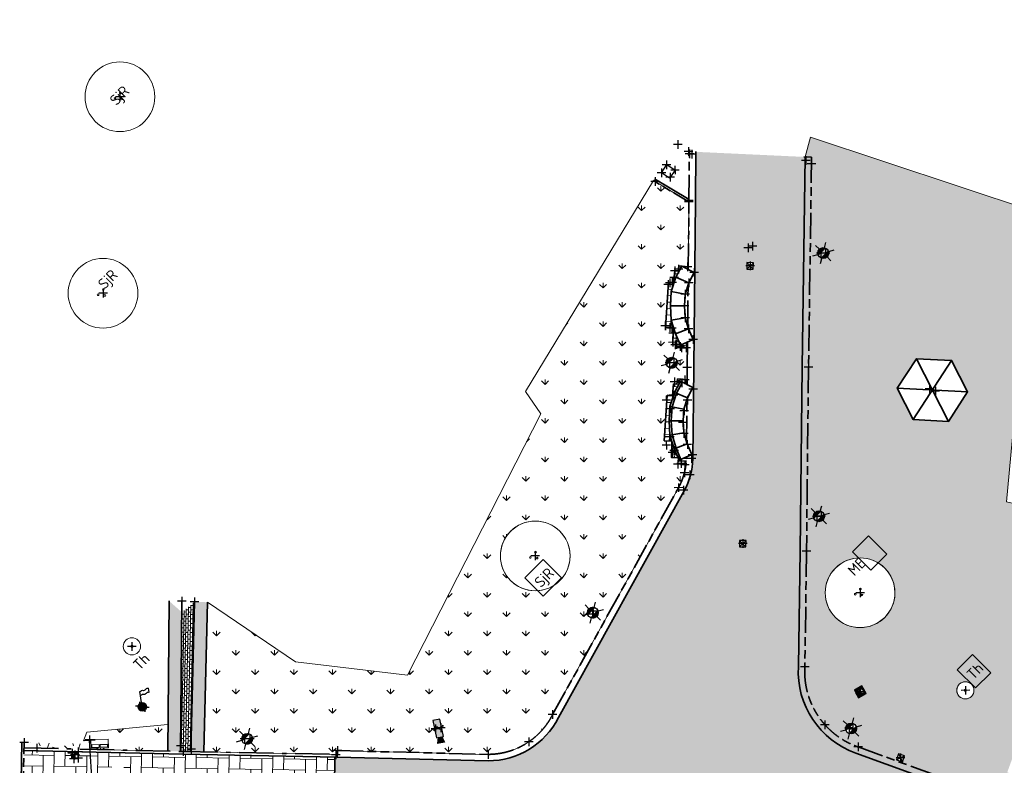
# Model space of a CAD drawing. Header units: millimetres. Extents: x -52896 to 112378, y -5052 to 108299.
# Tile 3 of 6: x 19590 to 65348, y 35295 to 69939. Entities that reach past the tile are written whole.
import ezdxf
from ezdxf.enums import TextEntityAlignment as Align

# ---------------------------------------------------------------- set-up
doc = ezdxf.new("R2010")
doc.units = ezdxf.units.MM
doc.header["$LTSCALE"] = 100
for name, pattern in [('VH-OPSLUITBAND_100X200', [16, 8, -2, 4, -2]), ('VH-OPSLUITBAND_120X250', [26, 16, -4, 2, -4]), ('VH-TROTTOIRBAND_280-300', [26, 12, -2, 4, -2, 4, -2])]:
    doc.linetypes.add(name, pattern=pattern)
doc.layers.add('bomen nieuw kleur', color=98, linetype='Continuous', lineweight=0, transparency=0.4)
for name, color, linetype, lineweight, true_color in [('N-WE-GR-BOOM-S', 7, 'Continuous', 25, 0x00a500), ('R-WE-GR-BOOM-S', 7, 'Continuous', 25, 0x00a500), ('R-WE-GR-GRAS-A', 7, 'Continuous', 18, 0x7ca500), ('R-WE-VH-KANTOPSLUITING_OPSLUITBAND_100X200-G', 150, 'VH-OPSLUITBAND_100X200', 35, 0x007fff), ('R-WE-VH-KANTOPSLUITING_OPSLUITBAND_120X250-G', 150, 'VH-OPSLUITBAND_120X250', 35, 0x007fff), ('R-WE-VH-KANTOPSLUITING_TROTTOIRBAND_280 300-G', 6, 'VH-TROTTOIRBAND_280-300', 35, 0xff00ff), ('R-WE-VH-VERHARDING_BETONSTRAATSTEEN_KF_ROOD_ELLEBOOG-A', 1, 'Continuous', 18, 0xff0000)]:
    doc.layers.add(name, color=color, linetype=linetype, lineweight=lineweight, true_color=true_color)
for name, color, linetype, lineweight in [('N-WE-IE-MEUBILAIR-G', 7, 'Continuous', 35), ('R-WE-IE-MEUBILAIR_CAMERA-S', 7, 'Continuous', 25), ('R-WE-IE-MEUBILAIR_WEGMEUBILAIR-S', 7, 'Continuous', 25), ('R-WE-IE-MEUBILAIR_WEGMEUBILAIR_BRIEVENBUS-S', 7, 'Continuous', 25), ('R-WE-IE-MEUBILAIR_WEGMEUBILAIR_LICHTMAST-S', 7, 'Continuous', 25), ('R-WE-IE-MEUBILAIR_WEGMEUBILAIR_VERKEERSBORD-S', 7, 'Continuous', 25), ('R-WE-IE-MEUBILAIR_WEGMEUBILAIR_VLAGGENMAST-S', 7, 'Continuous', 25), ('R-WE-IE-MEUBILAIR_WEGMEUBILAIR_ZITBANK-G', 7, 'Continuous', 35), ('R-WE-IE-TERREINAFSCHEIDING-S', 210, 'Continuous', 25), ('R-WE-KL-WATER_STRAATPOT-S', 170, 'Continuous', 25), ('R-WE-RI-KOLK-S', 7, 'Continuous', 25), ('R-WE-VH-KANTOPSLUITING_VOORKANTBAND-G', 50, 'Continuous', 35), ('R-WE-VH-KANTVERHARDING-G', 7, 'Continuous', 35), ('R-WE-VH-VERHARDING_BETONSTRAATSTEEN_KF_GRIJS_HALFST-A', 250, 'Continuous', 18), ('R-WE-VH-VERHARDING_BETONSTRAATSTEEN_KF_HEIDEPAARS_ELLEBOOG-A', 241, 'Continuous', 18), ('R-WE-VH-VERHARDING_TEGEL_300X300-A', 252, 'Continuous', 18), ('R-WE-VH-VERHARDING_TEGEL_GRAS-A', 72, 'Continuous', 18), ('X-XX-AL-T25', 7, 'Continuous', 25)]:
    doc.layers.add(name, color=color, linetype=linetype, lineweight=lineweight)
doc.layers.add('R-WE-AL-SITUATIEMETING-S', color=7, linetype='Continuous')
doc.layers.add('X-XX-AL-MEETPUNT_MARKER-S', color=7, linetype='Continuous')
doc.styles.add('NLCS-ISO', font='txt')
doc.styles.add('NLCS-ISO-ANNOTATIVE-T18', font='txt', dxfattribs={"height": 1.8})
doc.styles.add('NLCS-ISO-M200-T25', font='txt', dxfattribs={"height": 0.5})
pattern_1 = [(179.12221231, (181117156.43, -411735026.87), (-515.72278503, -500.15798404), [1524, -508]), (269.12221231, (181116648.5, -411735019.1), (-515.72278503, -500.15798404), [1524, -508])]

# ---------------------------------------------------------------- blocks, each defined once
blk = doc.blocks.new('SGR-BOOM_NUMMER-SO')
at = {"linetype": 'ByBlock', "lineweight": 18}
h = blk.add_hatch(color=0, dxfattribs=at)
h.dxf.hatch_style = 1
edge = h.paths.add_edge_path()
edge.add_arc((0, 0), 0.25, 0, 360)
at = {"color": 0, "linetype": 'ByBlock', "lineweight": 18}
for radius in [2, 0.25]:
    blk.add_circle((0, 0), radius, dxfattribs=at)
at = {"color": 0, "linetype": 'ByBlock', "lineweight": -2, "style": 'NLCS-ISO-ANNOTATIVE-T18'}
for tag, p in [('SOORT', (2.5, -2.8)), ('DIAMETER', (2.5, -5.3))]:
    blk.add_attdef(tag, p, '', height=1.8, dxfattribs=at)
blk = doc.blocks.new('SIE-WEG_VLAGGENMAST-SO')
blk.add_hatch(color=256).paths.add_polyline_path([(0.2, 0, 1), (-0.2, 0, 1)])
for p, q in [((0.116, 0.163), (0.422, 0.583)), ((0.706, 0.261), (0.814, 0.409))]:
    blk.add_line(p, q)
blk.add_circle((0, 0), 0.2)
for points in [[(0.422, 0.583), (0.463, 0.568), (0.507, 0.565), (0.551, 0.542), (0.586, 0.497), (0.664, 0.467), (0.745, 0.462), (0.797, 0.442), (0.814, 0.409)], [(0.314, 0.435), (0.355, 0.42), (0.399, 0.417), (0.443, 0.394), (0.478, 0.349), (0.556, 0.319), (0.637, 0.314), (0.689, 0.294), (0.706, 0.261)]]:
    blk.add_spline(points, degree=3)
blk = doc.blocks.new('SIE-WEG_DOORGANG_DRAAIPOORT')
blk.add_hatch(color=256).paths.add_polyline_path([(-0.213, 0.495), (0, 0.901), (0.213, 0.495)])
for p, q in [((0, 0.901), (-0.213, 0.495)), ((0, 0.901), (0, -0.718)), ((0, 0.901), (0.213, 0.495)), ((-1.5, -0.25), (-1.5, 0.25)), ((-1.5, 0), (1.5, 0)), ((1.5, -0.25), (1.5, 0.25))]:
    blk.add_line(p, q)
at = {"flags": 128}
blk.add_lwpolyline([(-0.213, 0.495), (0, 0.901), (0.213, 0.495)], close=True, dxfattribs=at)
blk = doc.blocks.new('N-SIE-WEG_LICHTMAST-SO')
h = blk.add_hatch(color=256)
h.paths.add_polyline_path([(1.16, 0.5, 0.658505), (-1.16, 0.5)])
h.paths.add_polyline_path([(-1.16, -0.5, 0.658505), (1.16, -0.5)])
at = {"flags": 128}
for points in [[(0, 1.27), (0, 2.53)], [(-2.19, 1.27), (-1.1, 0.63)], [(-1.16, 0.5), (1.16, 0.5)], [(1.1, 0.63), (2.19, 1.27)], [(-2.19, -1.27), (-1.1, -0.63)], [(-1.16, -0.5), (1.16, -0.5)], [(0, -1.27), (0, -2.53)], [(2.19, -1.27), (1.1, -0.63)]]:
    blk.add_lwpolyline(points, dxfattribs=at)
at = {"ltscale": 0.5}
blk.add_circle((0, 0), 1.27, dxfattribs=at)
at = {"style": 'NLCS-ISO'}
blk.add_attdef('TYPE', text='', height=1.8, dxfattribs=at).set_placement((0, 2.53), align=Align.BOTTOM_CENTER)
blk = doc.blocks.new('SIE-WEG_INGANGSCONTROLE_CAMERA-SO')
for points in [[(-0.412, 0.166), (-0.412, -0.166), (-0.331, -0.166), (0.331, 0.166)], [(0.415, 0.166), (0.331, 0.166), (-0.331, -0.166), (0.415, -0.166)], [(0.688, 0.166), (0.415, 0.089), (0.415, -0.089), (0.688, -0.166)]]:
    blk.add_hatch(color=256).paths.add_polyline_path(points)
for p, q in [((0.415, 0.089), (0.688, 0.166)), ((0.688, 0.166), (0.688, -0.166)), ((0.415, -0.089), (0.688, -0.166))]:
    blk.add_line(p, q)
at = {"flags": 128}
blk.add_lwpolyline([(-0.412, -0.166), (0.415, -0.166), (0.415, 0.166), (-0.412, 0.166)], close=True, dxfattribs=at)
blk = doc.blocks.new('SRI-KOLK_A_INMETING_RE01')
at = {"flags": 128}
blk.add_lwpolyline([(-0.15, -0.15), (0.15, -0.15), (0.15, 0.15), (-0.15, 0.15)], close=True, dxfattribs=at)
for points in [[(-0.15, -0.15), (0.15, 0.15)], [(0.15, -0.15), (-0.15, 0.15)]]:
    blk.add_lwpolyline(points)
blk = doc.blocks.new('N-SIE-WEG_VERKEERSBORD_PAAL-SO')
h = blk.add_hatch(color=256)
h.dxf.hatch_style = 1
h.paths.add_polyline_path([(-1, 0, 1), (1, 0, 1)])
h.paths.add_polyline_path([(0.8, 0, 1), (-0.8, 0, 1)], flags=16)
h = blk.add_hatch(color=256)
h.dxf.hatch_style = 1
h.paths.add_polyline_path([(0, 1), (-1, 1), (-0.8, 0.6, -0.037994), (-0.7, 0.71), (-0.77, 0.86), (-0.51, 0.86, -0.134934)])
h = blk.add_hatch(color=256)
h.dxf.hatch_style = 1
h.paths.add_polyline_path([(-0.86, 0.72), (-1, 1), (-1, 0, -0.134934), (-0.86, 0.51)])
h = blk.add_hatch(color=256)
h.dxf.hatch_style = 1
h.paths.add_polyline_path([(-0.51, -0.86), (-0.86, -0.86), (-0.86, -0.51, -0.134934), (-1, 0), (-1, -1), (0, -1, -0.134934)])
h = blk.add_hatch(color=256)
h.dxf.hatch_style = 1
h.paths.add_polyline_path([(-0.6, 0.52, 0.050318), (-0.69, 0.39), (-0.11, -0.79, 0.066661), (0.11, -0.79), (0.69, 0.39, 0.050318), (0.6, 0.52), (0, -0.69)])
h = blk.add_hatch(color=256)
h.dxf.hatch_style = 1
h.paths.add_polyline_path([(0.17, 0, 1), (-0.17, 0, 1)])
h = blk.add_hatch(color=256)
h.dxf.hatch_style = 1
h.paths.add_polyline_path([(1, 1), (0, 1, -0.134934), (0.51, 0.86), (0.77, 0.86), (0.7, 0.71, -0.037994), (0.8, 0.6)])
h = blk.add_hatch(color=256)
h.dxf.hatch_style = 1
h.paths.add_polyline_path([(1, 0, -0.134934), (0.86, -0.51), (0.86, -0.86), (0.51, -0.86, -0.134934), (0, -1), (1, -1)])
h = blk.add_hatch(color=256)
h.dxf.hatch_style = 1
h.paths.add_polyline_path([(1, 1), (0.86, 0.72), (0.86, 0.51, -0.134934), (1, 0)])
for points in [[(-1, -1), (1, -1), (1, 1), (-1, 1)], [(-0.86, -0.86), (0.86, -0.86), (0.86, 0.86), (-0.86, 0.86)]]:
    blk.add_lwpolyline(points, close=True)
at = {"flags": 128}
for points in [[(-1, 1), (0, -1), (1, 1)], [(-0.77, 0.86), (0, -0.69), (0.77, 0.86)]]:
    blk.add_lwpolyline(points, close=True, dxfattribs=at)
for radius in [1, 0.796, 0.171]:
    blk.add_circle((0, 0), radius)
at = {"lineweight": 30, "flags": 104}
blk.add_attdef('bordgegevens', text='', height=1.8, dxfattribs=at).set_placement((2.21, 3.21), align=Align.TOP_LEFT)
blk = doc.blocks.new('SAL-MEETPUNT_MARKER-SO')
at = {"layer": 'X-XX-AL-MEETPUNT_MARKER-S'}
for points in [[(0.71, 0.71), (-0.71, -0.71)], [(0.71, -0.71), (-0.71, 0.71)]]:
    blk.add_lwpolyline(points, dxfattribs=at)
blk = doc.blocks.new('Group-177_18')
at = {"layer": 'bomen nieuw kleur', "color": 96, "linetype": 'Continuous', "lineweight": 13, "ltscale": 0.690228}
for centre, radius in [((-0.67, -0.44), 5.4), ((-1.37, -0.07), 0.13), ((-0.23, -0.06), 0.13), ((-0.71, -0.88), 0.13)]:
    blk.add_circle(centre, radius, dxfattribs=at)
blk = doc.blocks.new('Tree new-multistem-DO_18')
at = {"layer": 'bomen nieuw kleur', "color": 96, "linetype": 'Continuous', "lineweight": 13, "ltscale": 0.690228}
blk.add_blockref('Group-177_18', (0, 0), dxfattribs=at)
blk = doc.blocks.new('SIE-WEG_PEUKENPAAL-SO')
at = {"ltscale": 0.5}
h = blk.add_hatch(color=256, dxfattribs=at)
h.paths.add_polyline_path([(-0.3, 0.3), (0, 0.3), (0, 0), (-0.3, 0)])
h.paths.add_polyline_path([(0, 0), (0.29, 0), (0.29, -0.3), (0, -0.3)])
for p, q in [((-0.42, 0), (0.42, 0)), ((0, -0.42), (0, 0.42))]:
    blk.add_line(p, q, dxfattribs=at)
at = {"ltscale": 0.5, "flags": 128}
for points in [[(0.29, 0.3), (-0.3, 0.3), (-0.3, -0.3), (0.29, -0.3)], [(-0.3, 0.3), (0, 0.3), (0, 0), (-0.3, 0)], [(0, 0), (0.29, 0), (0.29, -0.3), (0, -0.3)]]:
    blk.add_lwpolyline(points, close=True, dxfattribs=at)
blk = doc.blocks.new('SIE-WEG_BRIEVENBUS-SO')
at = {"color": 0, "linetype": 'ByBlock', "lineweight": 18}
for points in [[(2, -1), (2, 1), (-2, 1), (-2, -1)], [(-0.1, 0.2), (-0.1, 0.8), (-1.8, 0.8), (-1.8, 0.2)], [(0.1, 0.2), (0.1, 0.8), (1.8, 0.8), (1.8, 0.2)]]:
    blk.add_lwpolyline(points, close=True, dxfattribs=at)

msp = doc.modelspace()

# ---------------------------------------------------------------- hatches: boundary and pattern name
at = {"layer": 'R-WE-GR-GRAS-A'}
h = msp.add_hatch(dxfattribs=at)
h.set_pattern_fill('GRASS', color=256, scale=50)
h.paths.add_polyline_path([(33888, 29691), (31171, 25401), (30546, 23173), (30412, 18753), (31182, 14869), (30716, 9871), (31134, 5861), (31705, 2334), (32818, -721), (32391, -1874), (30648, -3006), (28372, -4753), (34802, -4647), (34723, -2783), (34376, -2798)])
h.paths.add_polyline_path([(68245, 37702), (67238, 47131), (65445, 47534), (66712, 61046), (56339, 64485), (56092, 63562), (55950, 53793), (55855, 45253), (55779, 39885, 0.334856), (58452, 35863), (66903, 32789), (75062, 29865), (77652, 28905, 0.420055), (82760, 31435), (83346, 33618), (82128, 33947)])
h.paths.add_polyline_path([(66079, 35632), (65796, 34856), (65724, 34882), (65703, 34599), (65392, 34713), (65557, 34943), (65485, 34969), (65767, 35746)], flags=16)
h.paths.add_polyline_path([(63257, 38494, -1), (63821, 39061, -1)], flags=16)
h.paths.add_polyline_path([(63503, 38742, -1), (63574, 38813, -1)], flags=0)
h.paths.add_polyline_path([(73077, 31231), (73359, 31128), (73256, 30846), (72974, 30949)], flags=16)
h.paths.add_polyline_path([(60716, 35732), (60614, 35450), (60332, 35553), (60434, 35834)], flags=16)
h.paths.add_polyline_path([(79608, 32984, -1), (77322, 30688, -1)], flags=16)
h.paths.add_polyline_path([(76846, 30458, -1), (76488, 30100, -1)], flags=16)
h.paths.add_polyline_path([(58046, 36827, -1), (58404, 37186, -1)], flags=16)
h.paths.add_polyline_path([(58925, 38634), (58578, 38437), (58380, 38784), (58728, 38982)], flags=16)
h.paths.add_polyline_path([(58925, 38634), (58863, 38631), (58827, 38610, -0.274873), (58649, 38509), (58588, 38475), (58554, 38535, -0.066452), (58512, 38567, -0.204681), (58453, 38713), (58418, 38774), (58479, 38808, -0.274873), (58657, 38909), (58693, 38930), (58728, 38982)], flags=16)
h.paths.add_polyline_path([(58879, 38660), (58803, 38656, -0.549943), (58540, 38596, -0.741963), (58684, 38865), (58726, 38928)], flags=0)
h.paths.add_polyline_path([(58629, 38685, -1), (58677, 38733, -1)], flags=0)
h.paths.add_polyline_path([(78266, 31794, -1), (78211, 31739, -1)], flags=0)
h.paths.add_polyline_path([(57503, 42164, -1), (59789, 44460, -1)], flags=16)
h.paths.add_polyline_path([(78504, 32039, -1), (78449, 31983, -1)], flags=0)
h.paths.add_polyline_path([(78579, 31761, -1), (78524, 31706, -1)], flags=0)
h.paths.add_polyline_path([(58705, 43183, -1), (58760, 43238, -1)], flags=0)
h.paths.add_polyline_path([(58630, 43460, -1), (58685, 43515, -1)], flags=0)
h.paths.add_polyline_path([(58392, 43215, -1), (58447, 43271, -1)], flags=0)
h.paths.add_polyline_path([(62753, 51277), (61119, 51359), (60373, 52815), (61261, 54189), (62895, 54106), (63641, 52651)], flags=16)
edge = h.paths.add_edge_path()
edge.add_arc((94825, 98375), 10400, 319.424, 346.5461)
edge.add_arc((101928, 96367), 3040, 352.2123, 416.38)
edge.add_line((103611, 98898), (98367, 100503))
edge.add_line((98367, 100503), (92496, 102348))
edge.add_line((92496, 102348), (88890, 103101))
edge.add_arc((89111, 100727), 2384, 95.3225, 162.9852)
edge.add_arc((88845, 100238), 2337, 149.4777, 221.1985)
edge.add_line((87086, 98699), (89357, 95816))
edge.add_arc((100878, 104049), 14161, 215.5487, 234.0338)
edge.add_line((92561, 92587), (92785, 93018))
edge.add_line((92785, 93018), (92981, 93026))
edge.add_ellipse((92991, 93151), major_axis=(0, 125), ratio=1, start_angle=92.0273, end_angle=182.0273, ccw=False)
edge.add_ellipse((92991, 93151), major_axis=(0, 125), ratio=1, start_angle=182.0273, end_angle=452.0273, ccw=False)
edge.add_line((93010, 93027), (93205, 93034))
edge.add_line((93205, 93034), (93496, 92564))
edge.add_line((93496, 92564), (92638, 92532))
edge.add_arc((100878, 104049), 14161, 234.4175, 249.1714)
edge.add_line((95843, 90813), (99560, 89944))
edge.add_arc((99993, 92959), 3046, 261.8187, 333.7043)
h.paths.add_polyline_path([(99392, 92947, -0.106088), (93973, 95272), (89416, 99670), (89302, 99938, -0.183209), (89190, 100198), (89043, 100542), (89299, 100799), (95887, 98359), (100591, 97079, -0.46242), (101713, 95171, -0.215045)], flags=0)
h.paths.add_polyline_path([(95296, 95632, -1), (95861, 96199, -1)], flags=0)
h.paths.add_polyline_path([(95543, 95881, -1), (95614, 95951, -1)], flags=0)
h.paths.add_polyline_path([(89308, 99932, -1), (89872, 100499, -1)], flags=0)
h.paths.add_polyline_path([(99392, 92947, 0.215045), (101713, 95171, 0.46242), (100591, 97079), (95887, 98359), (89299, 100799), (89043, 100542), (89190, 100198, -0.682579), (89872, 100499, -1.010577), (89302, 99938), (89416, 99670), (93973, 95272, 0.106088)], flags=16)
edge = h.paths.add_edge_path()
edge.add_line((34970, 100034), (36758, 100098))
edge.add_line((36758, 100098), (37883, 100162))
edge.add_line((37883, 100162), (39051, 100235))
edge.add_line((39051, 100235), (40414, 100600))
edge.add_arc((39984, 102244), 1700, 284.664, 360.301)
edge.add_line((41683, 102253), (41452, 103759))
edge.add_line((41452, 103759), (41246, 104538))
edge.add_arc((37901, 102258), 4048, 394.2705, 453.3702)
edge.add_line((37663, 106299), (33074, 105415))
edge.add_arc((35214, 96725), 8950, 103.8394, 137.2467)
edge.add_arc((31956, 98684), 5284, 128.8324, 150.9239)
edge.add_ellipse((27278, 101062), major_axis=(-200, 0), ratio=1, start_angle=413.6164, end_angle=612.268, ccw=False)
edge.add_arc((31956, 98684), 5284, 155.205, 164.9244)
edge.add_line((26854, 100059), (27927, 98508))
edge.add_arc((29226, 99630), 1717, 220.7907, 294.7408)
edge.add_line((29945, 98071), (31068, 98428))
edge.add_line((31068, 98428), (31761, 98760))
edge.add_arc((35452, 94142), 5912, 94.6762, 128.6306, ccw=False)
h.paths.add_polyline_path([(31947, 101277, -0.226473), (29607, 100373), (29621, 100903, -0.010443), (29884, 101156, -0.366799), (30274, 101496, -0.084226), (32810, 102943, -0.026552), (37390, 103417), (38354, 103384), (38477, 103353, -0.715312), (38547, 103119), (34841, 102862, 0.11702)], flags=16)
h.paths.add_polyline_path([(29997, 100812, -1), (30561, 101379, -1)], flags=0)
h.paths.add_polyline_path([(34841, 102862), (38547, 103119, 0.715312), (38477, 103353), (38354, 103384), (37390, 103417, 0.026552), (32810, 102943, 0.084226), (30274, 101496, -0.201789), (30561, 101379, -1), (29997, 100812, -0.239129), (29884, 101156, 0.010443), (29621, 100903), (29607, 100373, 0.226473), (31947, 101277, -0.11702)], flags=16)
h.paths.add_polyline_path([(62987, 21886), (62624, 26870, 0.416455), (59888, 29166, 0.412712), (59235, 28415), (59542, 25424, -0.617732), (56817, 23459), (53316, 25144, -0.620094), (53159, 28533), (54444, 29308), (53999, 29698), (52748, 28975, 0.581424), (52992, 24727), (56600, 22986, 0.589517), (60143, 25371), (59991, 26877), (60489, 26928), (60641, 25418, -0.589226), (56378, 22538), (52773, 24278, -0.583256), (52487, 29402), (53749, 30131), (53999, 29698), (54444, 29308), (55728, 30083, 0.404655), (55962, 31057, 0.414537), (52467, 31793), (48289, 29063, 0.570136), (48561, 24704), (59371, 19429, 0.57451)])
h.paths.add_polyline_path([(61567, 20078, -1), (61210, 19719, -1)], flags=16)
h.paths.add_polyline_path([(48977, 27119, -1), (51264, 29415, -1)], flags=16)
h.paths.add_polyline_path([(50179, 28137, -1), (50234, 28192, -1)], flags=0)
h.paths.add_polyline_path([(50104, 28414, -1), (50159, 28469, -1)], flags=0)
h.paths.add_polyline_path([(47637, 26434, -1), (47995, 26792, -1)], flags=16)
h.paths.add_polyline_path([(70633, 26522, 0.563107), (67225, 23771), (68792, 14360, 0.174688), (69623, 12942), (74856, 8289, 0.494034), (78839, 9180), (83339, 19011, 0.448684), (81940, 22374)])
h.paths.add_polyline_path([(77757, 17951, -0.433753), (78039, 17278), (77167, 15338, -0.494916), (76393, 15157), (73978, 17150, -0.178867), (73106, 18648), (73063, 18894, -0.579177), (73730, 19449)], flags=16)
h.paths.add_polyline_path([(74756, 14642, -1), (74192, 14075, -1)], flags=16)
h.paths.add_polyline_path([(74509, 14394, -1), (74439, 14323, -1)], flags=0)
h.paths.add_polyline_path([(80650, 17943), (81105, 17736), (78623, 12286), (78168, 12494)], flags=16)
h.paths.add_polyline_path([(82279, 19055), (82733, 18845), (78556, 9786), (78102, 9995)], flags=16)
h.paths.add_polyline_path([(69831, 14163, -1), (69473, 13804, -1)], flags=16)
h.paths.add_polyline_path([(76923, 8472, -1), (76566, 8113, -1)], flags=16)
h.paths.add_polyline_path([(64014, 38887), (64720, 39595), (63870, 40442), (63164, 39733)], flags=24)
h.paths.add_polyline_path([(59145, 44368), (59886, 45112), (59036, 45959), (58295, 45215)], flags=24)
h.paths.add_polyline_path([(78479, 31692), (79220, 32436), (78369, 33283), (77628, 32539)], flags=8)
h.paths.add_polyline_path([(91411, 99113), (92117, 99822), (91266, 100669), (90561, 99960)], flags=8)
h.paths.add_polyline_path([(96150, 93284), (97173, 94311), (96323, 95158), (95300, 94131)], flags=8)
h.paths.add_polyline_path([(29687, 101042), (30710, 102069), (29859, 102916), (28836, 101888)], flags=24)
h.paths.add_polyline_path([(50288, 28237), (51029, 28981), (50178, 29828), (49437, 29084)], flags=8)
h.paths.add_polyline_path([(74816, 15191), (75839, 16218), (74989, 17065), (73965, 16038)], flags=24)
h.paths.add_polyline_path([(71395, 21244), (72136, 21988), (71286, 22835), (70545, 22091)], flags=24)
h = msp.add_hatch(dxfattribs=at)
h.set_pattern_fill('GRASS', color=256, scale=50)
h.paths.add_polyline_path([(50226, 49431), (50225, 49483), (50178, 49589), (49888, 49594), (49900, 50328), (49894, 50350), (49542, 50374), (49686, 52487), (49923, 52471), (49982, 53014), (50135, 52997), (50163, 53251), (50607, 53202), (50613, 53783), (50623, 54693), (50280, 54686), (50277, 54844), (49943, 54849), (49955, 55605), (49597, 55630), (49741, 57742), (49977, 57726), (50037, 58269), (50190, 58252), (50217, 58506), (50358, 58491), (50358, 58492), (50360, 58490), (50662, 58457), (50694, 61471), (49046, 62463), (43094, 52665), (43808, 51630), (37611, 39478), (32410, 40107), (28316, 42872), (28151, 35917), (34353, 35798), (34357, 35978), (41362, 35803, 0.283863), (44357, 37655), (50209, 48195, 0.109493), (50566, 49438)])
h.paths.add_polyline_path([(42406, 43875, -1), (44692, 46171, -1)], flags=16)
h.paths.add_polyline_path([(39233, 37154), (39280, 37108), (39230, 37080), (39241, 37069), (39125, 36952), (39078, 36999), (39194, 37116), (39205, 37105)], flags=16)
h.paths.add_polyline_path([(38981, 37104), (39028, 37058), (38979, 37030), (38990, 37019), (38873, 36902), (38826, 36948), (38943, 37066), (38954, 37055)], flags=16)
h.paths.add_polyline_path([(46405, 42568, -1), (46047, 42209, -1)], flags=16)
h.paths.add_polyline_path([(43350, 44981, -1), (43295, 44926, -1)], flags=0)
h.paths.add_polyline_path([(43663, 44949, -1), (43608, 44893, -1)], flags=0)
h.paths.add_polyline_path([(43588, 45226, -1), (43533, 45171, -1)], flags=0)
h.paths.add_polyline_path([(29982, 36345, -1), (30339, 36704, -1)], flags=16)
h.paths.add_polyline_path([(49711, 53818, -1), (50068, 54177, -1)], flags=16)
h.paths.add_polyline_path([(22714, 36840), (22560, 36432), (22901, 36454), (22900, 36487), (23700, 36506), (23709, 36106), (22864, 36086), (22868, 36035), (26469, 35952), (26479, 37183)])
h.paths.add_polyline_path([(23968, 31617), (20622, 31670), (20617, 31377), (20217, 31384, -0.194235), (20280, 31357, -1), (20152, 31229, -0.674712), (20217, 31384), (19818, 31390), (19822, 31683), (19702, 31685), (19690, 31024), (22979, 31166), (24652, 28777), (33129, 28492), (33888, 29691), (33864, 31288), (33867, 31448)])
edge = h.paths.add_edge_path(flags=16)
edge.add_spline(control_points=[(25699, 29998), (25687, 30004), (25658, 30018), (25603, 29983), (25556, 29931), (25485, 29888), (25423, 29912), (25371, 29896), (25341, 29859), (25313, 29848), (25300, 29843)], knot_values=[0, 0, 0, 0, 0.037121, 0.092835, 0.17349, 0.257527, 0.313834, 0.364158, 0.408261, 0.451682, 0.451682, 0.451682, 0.451682], degree=3, periodic=0)
edge.add_line((25300, 29843), (25353, 29511))
edge.add_ellipse((25386, 29314), major_axis=(-200, 0), ratio=1, start_angle=225, end_angle=279.4791, ccw=False)
edge.add_ellipse((25386, 29314), major_axis=(-200, 0), ratio=1, start_angle=279.4791, end_angle=585, ccw=False)
edge.add_line((25353, 29511), (25271, 30024))
edge.add_spline(control_points=[(25271, 30024), (25285, 30029), (25313, 30039), (25342, 30077), (25394, 30093), (25456, 30069), (25527, 30112), (25574, 30164), (25629, 30198), (25659, 30185), (25670, 30179)], knot_values=[0, 0, 0, 0, 0.043421, 0.087524, 0.137848, 0.194155, 0.278192, 0.358847, 0.414561, 0.451682, 0.451682, 0.451682, 0.451682], degree=3, periodic=0)
edge.add_line((25670, 30179), (25699, 29998))
h.paths.add_polyline_path([(43921, 43161), (44768, 44012), (43918, 44858), (43071, 44008)], flags=24)
h = msp.add_hatch(dxfattribs=at)
h.set_pattern_fill('AGR-GRAS_02', color=256, scale=50, pattern_type=2)
h.set_pattern_definition([(45.1222123, (181117156.4, -411735026.9), (-6.033051, 2828.4206905), [500, -1500]), (45.1222123, (181117082.2, -411733400.7), (-6.033051, 2828.4206905), [500, -1500]), (135.1222123, (181116801.5, -411734391.2), (-2828.4206905, -6.033051), [500, -1500]), (135.1222123, (181116870, -411733330.4), (-2828.4206905, -6.033051), [500, -1500]), (90.1222123, (181116446.6, -411733755.6), (-1417.2268707, 1411.19382), [500, -2328.427124]), (180.1222123, (181117932.6, -411734247.4), (-1411.19382, -1417.2268707), [500, -2328.427124]), (71.6872635, (181117084.1, -411734249.2), (1411.1938192, 1417.2268712), [500, -3972.135954]), (71.6872635, (181117010.5, -411732905.85), (1411.1938192, 1417.2268712), [500, -3972.135954]), (108.55716113, (181118144.3, -411734034.8), (-1417.2268706, 1411.1938199), [500, -3972.135954]), (108.55716113, (181116871.5, -411734037.5), (-1417.2268706, 1411.1938199), [500, -3972.135954]), (108.55716113, (181117719.7, -411733894.3), (-1417.2268706, 1411.1938199), [500, -3972.135954]), (161.6872635, (181116376.95, -411734250.7), (-1417.2268712, 1411.1938192), [500, -3972.135954]), (198.55716113, (181117226.1, -411734531.7), (-1411.1938199, -1417.2268706), [500, -3972.135954])])
h.paths.add_polyline_path([(19882, 36345), (19877, 36104), (22787, 36037), (22714, 36840), (22508, 36295)])
at = {"layer": 'R-WE-VH-VERHARDING_BETONSTRAATSTEEN_KF_GRIJS_HALFST-A'}
h = msp.add_hatch(dxfattribs=at)
h.set_pattern_fill('AVH-BSS_KEIFORMAAT_HALFST-SO', color=256, scale=1000, angle=358.8422, pattern_type=2)
h.set_pattern_definition([(358.84221231, (181117156.43, -411735026.87), (107.100175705, 102.856950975), [105, -105]), (88.84221231, (181117156.43, -411735026.87), (-104.97856334, 2.121612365), [])])
h.paths.add_polyline_path([(27716, 42886), (27125, 42404), (27069, 35939), (27186, 35936), (27551, 35929)])
at = {"layer": 'R-WE-VH-VERHARDING_BETONSTRAATSTEEN_KF_HEIDEPAARS_ELLEBOOG-A'}
h = msp.add_hatch(dxfattribs=at)
h.set_pattern_fill('AR-HBONE', color=256, scale=5, angle=137.6822)
h.set_pattern_definition([(182.68221231, (181117156.43, -411735026.87), (-483.6709208, -531.2160016), [1524, -508]), (272.68221231, (181116649, -411735050.64), (-483.6709208, -531.2160016), [1524, -508])])
h.paths.add_polyline_path([(55779, 39885), (55855, 45253), (55950, 53793), (56092, 63562), (51014, 63799), (50994, 61533), (50913, 53780), (50871, 49535, -0.118515), (50472, 48051), (44623, 37515, -0.283667), (41358, 35503), (34350, 35678), (34237, 35680), (34187, 31563), (34400, 31559), (34415, 29988), (36470, 29973), (36468, 29627), (36537, 29629), (36693, 21368), (39112, 21388), (39108, 21656), (39293, 21659), (39280, 22019), (42975, 22077), (42997, 21713), (43308, 21718), (43369, 17543), (45845, 17556), (45843, 17700), (46080, 17703), (46078, 18133), (49797, 18197), (49789, 17820), (50023, 17815), (50023, 17757), (50043, 17757), (50098, 13742), (52646, 13740), (52646, 13794), (52853, 13797), (52852, 14278), (56548, 14307), (56560, 13897), (56705, 13901), (56705, 13850), (56845, 13852), (56900, 9893), (59407, 9934), (59406, 9981), (59623, 9984), (59612, 10357), (63331, 10380), (63347, 10109), (63643, 10115), (63731, 5893), (66151, 6006), (66149, 6107), (66359, 6110), (66370, 6503), (70094, 6536), (70101, 6161), (70349, 6164), (70350, 6058), (70392, 6059), (70444, 1943), (72943, 2021), (72937, 2287), (73123, 2291), (73120, 2587), (76848, 2623), (76851, 2372), (77105, 2377), (77000, 7229, -0.218801), (74529, 7911), (69296, 12563, -0.174396), (68300, 14273), (66731, 23696, -0.564119), (70804, 26991), (80601, 23398), (82760, 31435, -0.420055), (77652, 28905), (75062, 29865), (66903, 32789), (58452, 35863, -0.334856)])
h.paths.add_polyline_path([(56386, 31322, -0.409094), (55991, 29658), (53409, 28100, 0.624121), (53525, 25598), (57042, 23905, 0.623049), (59046, 25357), (58737, 28372, -0.413879), (59847, 29664, -0.416307), (63123, 26909), (63486, 21921, -0.574842), (59153, 18978), (48338, 24256, -0.571169), (48012, 29480), (52194, 32211, -0.415503)], flags=16)
h.paths.add_polyline_path([(55962, 31057, -0.404655), (55728, 30083), (53159, 28533, 0.620094), (53316, 25144), (56817, 23459, 0.617732), (59542, 25424), (59235, 28415, -0.412712), (59888, 29166, -0.416455), (62624, 26870), (62987, 21886, -0.57451), (59371, 19429), (48561, 24704, -0.570136), (48289, 29063), (52467, 31793, -0.414537)], flags=0)
h.paths.add_polyline_path([(53749, 30131), (53999, 29698), (52748, 28975, 0.581424), (52992, 24727), (56600, 22986, 0.589517), (60143, 25371), (59991, 26877), (60489, 26928), (60641, 25418, -0.589226), (56378, 22538), (52773, 24278, -0.292754), (51132, 27002, -0.381474), (48977, 27119, -1), (51264, 29415, -0.137544), (51694, 28653, -0.093302), (52487, 29402)], flags=0)
h.paths.add_polyline_path([(46071, 33098), (45996, 32808), (45705, 32883), (45781, 33173)], flags=16)
h.paths.add_polyline_path([(51264, 29415, -1), (48977, 27119, -1)], flags=0)
h.paths.add_polyline_path([(50159, 28469, -1), (50104, 28414, -1)], flags=0)
h.paths.add_polyline_path([(50234, 28192, -1), (50179, 28137, -1)], flags=0)
h.paths.add_polyline_path([(47995, 26792, -1), (47637, 26434, -1)], flags=0)
h.paths.add_polyline_path([(53042, 45446), (53046, 45746), (53346, 45742), (53342, 45442)], flags=16)
h.paths.add_polyline_path([(42342, 26324), (42355, 25524), (41555, 25511), (41542, 26311)], flags=16)
h.paths.add_polyline_path([(61567, 20078, -1), (61210, 19719, -1)], flags=0)
h.paths.add_polyline_path([(53381, 58353), (53385, 58653), (53685, 58649), (53681, 58349)], flags=16)
h.paths.add_polyline_path([(72596, 7497), (72621, 6697), (71821, 6672), (71796, 7472)], flags=16)
h.paths.add_polyline_path([(41569, 26112), (41575, 25712), (42325, 25724), (42319, 26124)], flags=8)
h.paths.add_polyline_path([(71826, 7273), (71838, 6873), (72588, 6897), (72575, 7297)], flags=8)
h.paths.add_polyline_path([(50288, 28237), (51029, 28981), (50178, 29828), (49437, 29084)], flags=8)
h = msp.add_hatch(dxfattribs=at)
h.set_pattern_fill('AR-HBONE', color=256, scale=5, angle=134.1222)
h.set_pattern_definition(pattern_1)
h.paths.add_polyline_path([(22509, 33874), (23003, 33905), (22875, 35915), (22311, 35928), (22308, 35628), (22308, 35625), (22008, 35628), (22011, 35935), (19784, 35986), (19705, 31805), (23140, 31750), (23003, 33905)])
h.paths.add_polyline_path([(22104, 33848), (22486, 34236), (22532, 33512)], flags=16)
h.paths.add_polyline_path([(22043, 32225), (22343, 32222), (22341, 32077), (22340, 31927), (22040, 31930), (22041, 32080)], flags=16)
h = msp.add_hatch(dxfattribs=at)
h.set_pattern_fill('AR-HBONE', color=256, scale=5, angle=134.1222)
h.set_pattern_definition(pattern_1)
h.paths.add_polyline_path([(22875, 35915), (23003, 33905), (23636, 33946), (23638, 33965), (23544, 33990), (23986, 35655), (24508, 35516), (24066, 33851), (23983, 33873), (23716, 33283), (23943, 33280), (23930, 32480), (23130, 32493), (23143, 33292), (23574, 33286), (23609, 33662), (23636, 33946), (23003, 33905), (23140, 31750), (23970, 31737), (34187, 31563), (34237, 35680), (27183, 35816)])
at = {"layer": 'R-WE-VH-VERHARDING_TEGEL_300X300-A'}
h = msp.add_hatch(dxfattribs=at)
h.set_pattern_fill('AVH-TEGEL_300X300_HALFST-SO', color=256, scale=1000, angle=176.1022, pattern_type=2)
h.set_pattern_definition([(176.10221231, (181117156.43, -411735026.87), (-309.50258648, -129.260005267), [300, -300]), (266.10221231, (181117156.43, -411735026.87), (299.3060713, -20.39303038), [])])
h.paths.add_polyline_path([(49772, 51298), (49808, 51965), (50026, 52624), (50296, 53145), (50605, 52984), (50607, 53202), (50163, 53251), (50135, 52997), (49982, 53014), (49923, 52471), (49686, 52487), (49542, 50374), (49894, 50350), (49810, 50630)])
h.paths.add_polyline_path([(49998, 50001), (49900, 50328), (49888, 49594), (50178, 49589)])
h.paths.add_polyline_path([(50571, 49620), (50225, 49469), (50226, 49431), (50566, 49438, 0.008601), (50571, 49541)])
h.paths.add_polyline_path([(49833, 56644), (49870, 57312), (50088, 57971), (50358, 58491), (50217, 58506), (50190, 58252), (50037, 58269), (49977, 57726), (49741, 57742), (49597, 55630), (49955, 55605), (49943, 54849), (50280, 54844), (50060, 55347), (49872, 55976)])
h.paths.add_polyline_path([(50626, 54964), (50292, 54818), (50280, 54844), (50277, 54844), (50280, 54686), (50623, 54693)])
h.paths.add_polyline_path([(50360, 58490), (50661, 58334), (50662, 58457)])
at = {"layer": 'R-WE-VH-VERHARDING_TEGEL_GRAS-A'}
h = msp.add_hatch(dxfattribs=at)
h.set_pattern_fill('AVH-GRASTEGEL-SO', color=256, scale=200, angle=50.0822, pattern_type=2)
h.set_pattern_definition([(50.08221231, (181117156.43, -411735026.87), (-61.357277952, 51.335021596), [80, -80]), (140.08221231, (181117156.43, -411735026.87), (-51.335021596, -61.357277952), [80, -80])])
h.paths.add_polyline_path([(28316, 42872), (27716, 42886), (27551, 35929), (28151, 35917)])
h.paths.add_polyline_path([(27125, 42406), (26529, 42934), (26469, 35952), (27069, 35939)])
h.paths.add_polyline_path([(104914, 86890), (104527, 86431, 0.001055), (105611, 85522), (105604, 86310, -0.000674)])
h.paths.add_polyline_path([(103991, 85663), (103581, 85226, 0.031294), (105628, 83531), (105621, 84283, -0.025866)])

# ---------------------------------------------------------------- linework, layer by layer
at = {"layer": 'N-WE-IE-MEUBILAIR-G'}
msp.add_lwpolyline([(60373, 52815), (61261, 54189), (62895, 54106), (63641, 52651), (62753, 51277), (61119, 51359)], close=True, dxfattribs=at)
for points in [[(61119, 51359), (62895, 54106)], [(61261, 54189), (62753, 51277)], [(60373, 52815), (63641, 52651)]]:
    msp.add_lwpolyline(points, dxfattribs=at)
at = {"layer": 'R-WE-GR-GRAS-A'}
for points in [[(68245, 37702), (67238, 47131), (65445, 47534), (66712, 61046), (56339, 64485), (56092, 63562), (55950, 53793), (55855, 45253), (55779, 39885, 0.334856), (58452, 35863), (66903, 32789), (75062, 29865), (77652, 28905, 0.420055), (82760, 31435), (83346, 33618), (82128, 33947), (68245, 37702)], [(50226, 49431), (50225, 49483), (50178, 49589), (49888, 49594), (49900, 50328), (49894, 50350), (49542, 50374), (49686, 52487), (49923, 52471), (49982, 53014), (50135, 52997), (50163, 53251), (50607, 53202), (50613, 53783), (50623, 54693), (50280, 54686), (50277, 54844), (49943, 54849), (49955, 55605), (49597, 55630), (49741, 57742), (49977, 57726), (50037, 58269), (50190, 58252), (50217, 58506), (50358, 58491), (50358, 58492), (50360, 58490), (50662, 58457), (50694, 61471), (49046, 62463), (43094, 52665), (43808, 51630), (37611, 39478), (32410, 40107), (28316, 42872), (28151, 35917), (34353, 35798), (34357, 35978), (41362, 35803, 0.283863), (44357, 37655), (50209, 48195, 0.109493), (50566, 49438), (50226, 49431)]]:
    msp.add_lwpolyline(points, format="xyb", close=True, dxfattribs=at)
at = {"layer": 'R-WE-IE-MEUBILAIR_WEGMEUBILAIR_ZITBANK-G'}
for points in [[(50358, 58492), (50088, 57971), (49870, 57312), (49833, 56644), (49872, 55976), (50060, 55347), (50292, 54818), (50887, 55078), (50671, 55572), (50516, 56090), (50484, 56645), (50514, 57190), (50688, 57718), (50935, 58192)], [(50296, 53145), (50026, 52624), (49808, 51965), (49772, 51298), (49810, 50630), (49998, 50001), (50230, 49471), (50825, 49732), (50609, 50225), (50455, 50743), (50423, 51299), (50453, 51843), (50627, 52371), (50873, 52845)]]:
    msp.add_lwpolyline(points, close=True, dxfattribs=at)
for points in [[(50688, 57718), (50088, 57971)], [(50514, 57190), (49870, 57312)], [(50484, 56645), (49833, 56644)], [(50516, 56090), (49872, 55976)], [(50671, 55572), (50060, 55347)], [(50322, 49511), (50092, 50035), (49910, 50647), (49872, 51298), (49907, 51946), (50118, 52585), (50385, 53099)], [(50627, 52371), (50026, 52624)], [(50453, 51843), (49808, 51965)], [(50423, 51299), (49772, 51298)], [(50455, 50743), (49810, 50630)], [(50609, 50225), (49998, 50001)]]:
    msp.add_lwpolyline(points, dxfattribs=at)
at = {"layer": 'R-WE-KL-WATER_STRAATPOT-S'}
msp.add_lwpolyline([(49662, 63210), (50044, 62955), (49791, 62575), (49416, 62825), (49662, 63210)], dxfattribs=at)
at = {"layer": 'R-WE-VH-KANTOPSLUITING_OPSLUITBAND_100X200-G'}
for points in [[(50682, 61477), (49046, 62463)], [(19690, 31024), (19791, 36359)]]:
    msp.add_lwpolyline(points, dxfattribs=at)
at = {"layer": 'R-WE-VH-KANTOPSLUITING_OPSLUITBAND_120X250-G'}
msp.add_lwpolyline([(19787, 36106), (27186, 35936), (34353, 35798)], dxfattribs=at)
at = {"layer": 'R-WE-VH-KANTOPSLUITING_TROTTOIRBAND_280 300-G'}
for points in [[(50661, 58334), (50694, 61536), (50714, 63813)], [(50633, 55698), (50653, 57612)], [(50605, 52984), (50613, 53783), (50626, 54964)], [(50579, 50328), (50598, 52285)]]:
    msp.add_lwpolyline(points, dxfattribs=at)
for points in [[(56024, 63563), (56392, 63558), (56250, 53790), (56155, 45250), (56079, 39874, 0.335478), (58553, 36146), (67004, 33072), (75164, 30147), (77753, 29188, 0.419206), (82472, 31521), (83057, 33696)], [(34350, 35678), (34357, 35978), (41362, 35803, 0.283863), (44357, 37655), (44357, 37655), (50209, 48195, 0.118206), (50571, 49541), (50571, 49620)]]:
    msp.add_lwpolyline(points, format="xyb", dxfattribs=at)
at = {"layer": 'R-WE-VH-KANTOPSLUITING_VOORKANTBAND-G'}
for points in [[(34350, 35678), (41358, 35503, 0.283667), (44623, 37515), (50472, 48051, 0.118515), (50871, 49535), (50913, 53780), (50994, 61533), (51014, 63809)], [(56092, 63562), (55950, 53793), (55855, 45253), (55779, 39885, 0.334856), (58452, 35863), (66903, 32789), (75062, 29865), (77652, 28905, 0.420055), (82760, 31435), (83346, 33618)]]:
    msp.add_lwpolyline(points, format="xyb", dxfattribs=at)
for points in [[(50695, 61587), (49097, 62549)], [(19590, 31026), (19691, 36361)], [(19784, 35986), (27183, 35816), (34350, 35678)]]:
    msp.add_lwpolyline(points, dxfattribs=at)
at = {"layer": 'R-WE-VH-KANTVERHARDING-G'}
for points in [[(50662, 58457), (50217, 58506), (50190, 58252), (50037, 58269), (49977, 57726), (49741, 57742), (49597, 55630), (49955, 55605), (49943, 54849), (50277, 54844), (50280, 54686), (50623, 54693)], [(50607, 53202), (50163, 53251), (50135, 52997), (49982, 53014), (49923, 52471), (49686, 52487), (49542, 50374), (49901, 50350), (49888, 49594), (50223, 49588), (50226, 49431), (50568, 49438)], [(26529, 42934), (26469, 35952)], [(27129, 42928), (27069, 35939)], [(27551, 35929), (27716, 42886)], [(28151, 35917), (28316, 42872)], [(34187, 31563), (34237, 35680)]]:
    msp.add_lwpolyline(points, dxfattribs=at)
at = {"layer": 'R-WE-VH-VERHARDING_BETONSTRAATSTEEN_KF_ROOD_ELLEBOOG-A'}
for points in [[(49711, 53818, -1), (50068, 54177, -1), (49711, 53818, -1)], [(42406, 43875, -1), (44692, 46171, -1), (42406, 43875, -1)], [(43350, 44981, -1), (43295, 44926, -1), (43350, 44981, -1)], [(43588, 45226, -1), (43533, 45171, -1), (43588, 45226, -1)], [(43663, 44949, -1), (43608, 44893, -1), (43663, 44949, -1)], [(57503, 42164, -1), (59789, 44460, -1), (57503, 42164, -1)], [(58630, 43460, -1), (58685, 43515, -1), (58630, 43460, -1)], [(58392, 43215, -1), (58447, 43271, -1), (58392, 43215, -1)], [(58705, 43183, -1), (58760, 43238, -1), (58705, 43183, -1)], [(46405, 42568, -1), (46047, 42209, -1), (46405, 42568, -1)], [(58925, 38634), (58863, 38631), (58827, 38610, -0.274873), (58649, 38509), (58588, 38475), (58554, 38535, -0.066452), (58512, 38567, -0.204681), (58453, 38713), (58418, 38774), (58479, 38808, -0.274873), (58657, 38909), (58693, 38930), (58728, 38982), (58925, 38634)], [(58879, 38660), (58803, 38656, -0.549943), (58540, 38596, -0.741963), (58684, 38865), (58726, 38928), (58879, 38660)], [(63257, 38494, -1), (63821, 39061, -1), (63257, 38494, -1)], [(58629, 38685, -1), (58677, 38733, -1), (58629, 38685, -1)], [(63503, 38742, -1), (63574, 38813, -1), (63503, 38742, -1)], [(58046, 36827, -1), (58404, 37186, -1), (58046, 36827, -1)], [(29982, 36345, -1), (30339, 36704, -1), (29982, 36345, -1)]]:
    msp.add_lwpolyline(points, format="xyb", close=True, dxfattribs=at)
for points in [[(62753, 51277), (61119, 51359), (60373, 52815), (61261, 54189), (62895, 54106), (63641, 52651), (62753, 51277)], [(59145, 44368), (59886, 45112), (59036, 45959), (58295, 45215)], [(64014, 38887), (64720, 39595), (63870, 40442), (63164, 39733)], [(58925, 38634), (58578, 38437), (58380, 38784), (58728, 38982), (58925, 38634)], [(22714, 36840), (22560, 36432), (22901, 36454), (22900, 36487), (23700, 36506), (23709, 36106), (22864, 36086), (22868, 36035), (26469, 35952), (26479, 37183), (22714, 36840)], [(38981, 37104), (39028, 37058), (38979, 37030), (38990, 37019), (38873, 36902), (38826, 36948), (38943, 37066), (38954, 37055), (38981, 37104)], [(39233, 37154), (39280, 37108), (39230, 37080), (39241, 37069), (39125, 36952), (39078, 36999), (39194, 37116), (39205, 37105), (39233, 37154)], [(60716, 35732), (60614, 35450), (60332, 35553), (60434, 35834), (60716, 35732)]]:
    msp.add_lwpolyline(points, close=True, dxfattribs=at)
for points in [[(43918, 44858), (43071, 44008)], [(44768, 44012), (43918, 44858)], [(43071, 44008), (43921, 43161)], [(43921, 43161), (44768, 44012)]]:
    msp.add_lwpolyline(points, dxfattribs=at)

# ---------------------------------------------------------------- block references
at = {"layer": 'N-WE-GR-BOOM-S', "color": 116, "linetype": 'Continuous', "lineweight": 18, "ltscale": 0.690228, "true_color": 0x136734, "xscale": 300, "yscale": 300, "zscale": 300, "rotation": 45.12221231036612}
for p in [(24297, 66593), (23510, 57464), (43597, 45259), (58694, 43548)]:
    msp.add_blockref('Tree new-multistem-DO_18', p, dxfattribs=at)
at = {"layer": 'R-WE-AL-SITUATIEMETING-S', "xscale": 200, "yscale": 200, "zscale": 200, "rotation": 45.12221231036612}
for p in [(24249, 66358), (50179, 64138), (50673, 63815), (50713, 63705), (50831, 63690), (49650, 63191), (50044, 62955), (56121, 63403), (56387, 63235), (49416, 62825), (49820, 62617), (49122, 62417), (50682, 61477), (50694, 61536), (53449, 59345), (53644, 59412), (56822, 59093), (57042, 59092), (50632, 58461), (53533, 58501), (50003, 57959), (50037, 58269), (50200, 58345), (50935, 58192), (49733, 57636), (49806, 57714), (49912, 57722), (50688, 57718), (23462, 57229), (50514, 57190), (50484, 56645), (50516, 56090), (49580, 55709), (49602, 55713), (49805, 55631), (49901, 55609), (49952, 55372), (50671, 55572), (49945, 54948), (50052, 54836), (50121, 54846), (50279, 54761), (50887, 55078), (50338, 54688), (50570, 54692), (49783, 53993), (49996, 54002), (50613, 53783), (56250, 53790), (50021, 53114), (50357, 53063), (50507, 53203), (49980, 52487), (50889, 52769), (61871, 52782), (62143, 52683), (49641, 52266), (50627, 52257), (49826, 51863), (50469, 51758), (50407, 51216), (50459, 50714), (49641, 50165), (49800, 50560), (50617, 50203), (49920, 49825), (50001, 49920), (50853, 49723), (50181, 49280), (50328, 49324), (50508, 49257), (50816, 49548), (50485, 48878), (50734, 48797), (50209, 48195), (50441, 48073), (56629, 46857), (56834, 46873), (53194, 45594), (56155, 45250), (43549, 45023), (58646, 43312), (27129, 42928), (27716, 42886), (46214, 42460), (46238, 42317), (24805, 40821), (56079, 39874), (58653, 38709), (63539, 38778), (25165, 38040), (25411, 37976), (44357, 37655), (38908, 36983), (39159, 37033), (57013, 37177), (58136, 37034), (58314, 36979), (22840, 36476), (30032, 36524), (30288, 36525), (19791, 36359), (20388, 36092), (27071, 36197), (27554, 36044), (34357, 35978), (43245, 36383), (58553, 36146), (22034, 35857), (22098, 35592), (22308, 35628), (22311, 35921), (27186, 35936), (34286, 35781), (41362, 35803), (60524, 35642)]:
    msp.add_blockref('SAL-MEETPUNT_MARKER-SO', p, dxfattribs=at)
at = {"layer": 'R-WE-GR-BOOM-S', "xscale": 200, "yscale": 200, "zscale": 200, "rotation": 45.12221231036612}
for p in [(24805, 40821), (63539, 38778)]:
    msp.add_blockref('SGR-BOOM_NUMMER-SO', p, dxfattribs=at)
at = {"layer": 'R-WE-IE-MEUBILAIR_CAMERA-S', "xscale": 1000, "yscale": 1000, "zscale": 200, "rotation": 281.920970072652}
msp.add_blockref('SIE-WEG_INGANGSCONTROLE_CAMERA-SO', (39033, 37008), dxfattribs=at)
at = {"layer": 'R-WE-IE-MEUBILAIR_WEGMEUBILAIR-S', "xscale": 500.0000000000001, "yscale": 500.0000000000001, "zscale": 200, "rotation": 89.43193512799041}
msp.add_blockref('SIE-WEG_PEUKENPAAL-SO', (22160, 35776), dxfattribs=at)
at = {"layer": 'R-WE-IE-MEUBILAIR_WEGMEUBILAIR_BRIEVENBUS-S', "xscale": 200, "yscale": 200, "zscale": 200, "rotation": 181.3678071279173}
msp.add_blockref('SIE-WEG_BRIEVENBUS-SO', (23305, 36297), dxfattribs=at)
at = {"layer": 'R-WE-IE-MEUBILAIR_WEGMEUBILAIR_LICHTMAST-S', "xscale": 200, "yscale": 200, "zscale": 200, "rotation": 45.12221231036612}
for p in [(56932, 59093), (49890, 53998), (56732, 46865), (46226, 42389), (58225, 37006), (30160, 36524)]:
    msp.add_blockref('N-SIE-WEG_LICHTMAST-SO', p, dxfattribs=at)
at = {"layer": 'R-WE-IE-MEUBILAIR_WEGMEUBILAIR_VERKEERSBORD-S', "xscale": 200, "yscale": 200, "zscale": 200, "rotation": 299.5906864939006}
msp.add_blockref('N-SIE-WEG_VERKEERSBORD_PAAL-SO', (58653, 38709), dxfattribs=at)
at = {"layer": 'R-WE-IE-MEUBILAIR_WEGMEUBILAIR_VLAGGENMAST-S', "xscale": 1000, "yscale": 1000, "zscale": 200, "rotation": 45.12221231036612}
msp.add_blockref('SIE-WEG_VLAGGENMAST-SO', (25288, 38008), dxfattribs=at)
at = {"layer": 'R-WE-IE-TERREINAFSCHEIDING-S', "xscale": 1700, "yscale": 1000, "zscale": 1000, "rotation": 93.63183130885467}
msp.add_blockref('SIE-WEG_DOORGANG_DRAAIPOORT', (23003, 33905), dxfattribs=at)
at = {"layer": 'R-WE-RI-KOLK-S'}
for p, xscale, yscale, zscale, rotation in [((53533, 58501), 999.9999999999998, 999.9999999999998, 999.9999999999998, 359.1700868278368), ((53194, 45594), 999.9999999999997, 999.9999999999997, 999.9999999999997, 359.3584403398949), ((60524, 35642), 999.9999999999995, 999.9999999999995, 999.9999999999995, 250.0117093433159)]:
    msp.add_blockref('SRI-KOLK_A_INMETING_RE01', p, dxfattribs=dict(at, xscale=xscale, yscale=yscale, zscale=zscale, rotation=rotation))

# ---------------------------------------------------------------- texts
at = {"layer": 'X-XX-AL-T25', "char_height": 500, "attachment_point": 1, "rotation": 45.1222, "style": 'NLCS-ISO-M200-T25'}
for s, insert in [('SjR', (23725, 66264)), ('SjR', (23175, 57726)), ('ME', (58023, 44411)), ('SjR', (43460, 43867)), ('Th', (24809, 40032)), ('Th', (63553, 39593))]:
    msp.add_mtext_dynamic_manual_height_columns(s, width=1038.32, gutter_width=2500, heights=[0], dxfattribs=dict(at, insert=insert))

doc.saveas('drawing.dxf')
